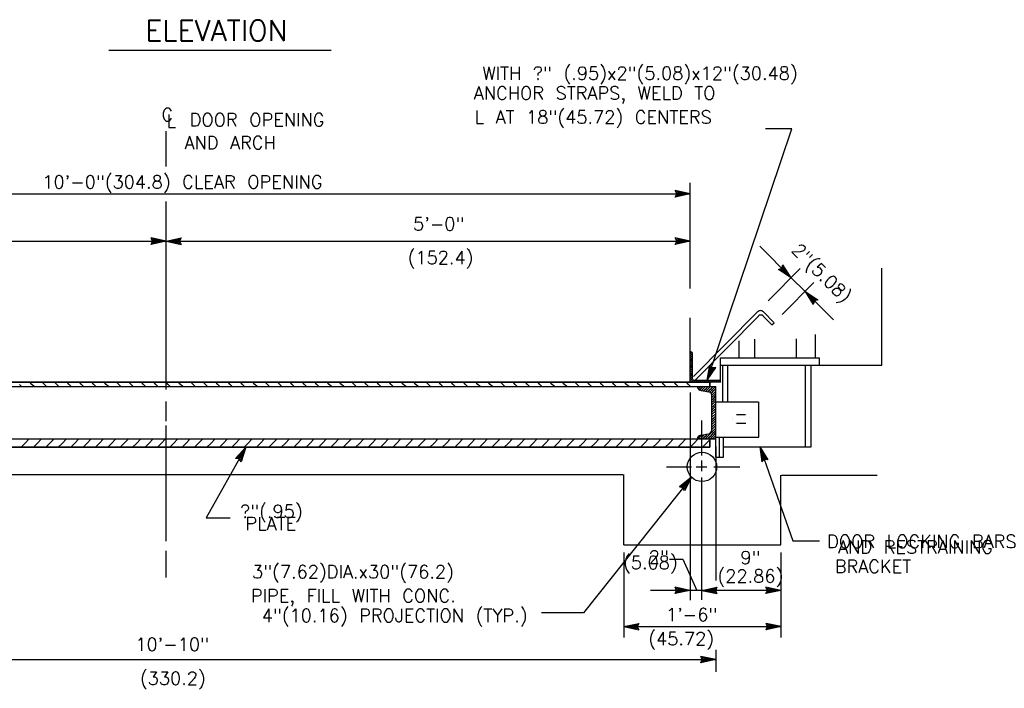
# Model space of a CAD drawing. Extents: x -21 to 2859, y -18 to 3983.
# Tile 4 of 47: x -11.36 to -1.9, y -5.66 to 0.76. Entities that reach past the tile are written whole.
import ezdxf
from ezdxf.enums import TextEntityAlignment as Align

# ---------------------------------------------------------------- set-up
doc = ezdxf.new("R2010")
doc.units = 0
doc.header["$LTSCALE"] = 25.4
doc.header["$MEASUREMENT"] = 0
doc.layers.get('0').update_dxf_attribs({"linetype": 'CONTINUOUS'})
doc.layers.add('PAN_TS', color=7, linetype='CONTINUOUS')
doc.styles.add('TXT_SHX', font='txt.shx')

# ---------------------------------------------------------------- blocks, each defined once
blk = doc.blocks.new('LT2')
at = {"layer": 'PAN_TS', "color": 24, "linetype": 'CONTINUOUS'}
for p, q in [((0, 0), (-0.0015, 0.000325)), ((-0.00135, 0), (-0.0015, 0.000325)), ((0, 0), (-0.0015, -0.000325)), ((-0.0015, -0.000325), (-0.00135, 0)), ((-0.000387, 0), (-0.001362, 0.000212)), ((-0.001275, 0), (-0.001362, 0.000212)), ((-0.000387, 0), (-0.001362, -0.000212)), ((-0.001362, -0.000212), (-0.001275, 0)), ((-0.000763, 0), (-0.001225, 0.0001)), ((-0.001187, 0), (-0.001225, 0.0001)), ((-0.000763, 0), (-0.001225, -0.0001)), ((-0.001225, -0.0001), (-0.001187, 0))]:
    blk.add_line(p, q, dxfattribs=at)

msp = doc.modelspace()

# ---------------------------------------------------------------- linework, layer by layer
at = {"color": 7, "linetype": 'CONTINUOUS'}
msp.add_line((-3.944, -0.2897), (-4.1974, -0.2897), dxfattribs=at)
at = {"layer": 'PAN_TS', "color": 7, "linetype": 'CONTINUOUS'}
for p, q in [((-10.5065, 0.467), (-8.3702, 0.467)), ((-9.9545, -0.6496), (-9.9545, -0.3126)), ((-4.7585, -2.7006), (-3.944, -0.2897)), ((-4.9205, -1.8216), (-4.9205, -0.8086)), ((-14.9895, -0.9136), (-4.9205, -0.9136)), ((-9.9545, -2.7896), (-9.9545, -0.9876)), ((-14.9895, -1.3666), (-9.9545, -1.3666)), ((-9.9545, -1.3666), (-4.9195, -1.3666)), ((-4.2525, -1.4146), (-3.9495, -1.7176)), ((-4.1705, -1.9396), (-3.8645, -1.6306)), ((-3.0805, -2.5586), (-3.0805, -1.6266)), ((-4.0375, -2.0716), (-3.7315, -1.7626)), ((-3.9495, -1.7176), (-3.8175, -1.8496)), ((-3.8175, -1.8496), (-3.5455, -2.1216)), ((-4.8875, -2.6656), (-4.2745, -2.0456)), ((-4.2175, -2.0456), (-4.1135, -2.1496)), ((-4.9205, -2.7216), (-4.9205, -2.1036)), ((-4.8705, -2.6986), (-4.2635, -2.0856)), ((-4.2205, -2.0856), (-4.1355, -2.1706)), ((-4.1355, -2.1706), (-4.1135, -2.1496)), ((-3.7185, -2.4876), (-3.7185, -2.2636)), ((-4.4515, -2.4876), (-4.4515, -2.3226)), ((-4.3005, -2.4876), (-4.3005, -2.3086)), ((-3.8995, -2.4876), (-3.8995, -2.3056)), ((-4.9205, -2.4296), (-4.9135, -2.4296)), ((-4.9205, -2.7216), (-4.9205, -2.4296)), ((-4.9205, -2.4476), (-4.9055, -2.4326)), ((-4.9205, -2.4486), (-4.9205, -2.4476)), ((-4.9205, -2.4676), (-4.9005, -2.4476)), ((-4.9005, -2.4476), (-4.8995, -2.4476)), ((-4.8995, -2.6876), (-4.8995, -2.4436)), ((-4.9205, -2.4686), (-4.9205, -2.4676)), ((-4.9205, -2.4876), (-4.9005, -2.4676)), ((-4.9205, -2.4886), (-4.9205, -2.4876)), ((-4.9205, -2.5076), (-4.9005, -2.4876)), ((-4.9205, -2.5086), (-4.9205, -2.5076)), ((-4.9205, -2.5276), (-4.9005, -2.5076)), ((-4.9205, -2.5286), (-4.9205, -2.5276)), ((-4.9205, -2.5476), (-4.9005, -2.5276)), ((-4.9205, -2.5486), (-4.9205, -2.5476)), ((-4.9205, -2.5676), (-4.9005, -2.5476)), ((-4.9005, -2.4676), (-4.8995, -2.4676)), ((-4.9005, -2.4876), (-4.8995, -2.4876)), ((-4.9005, -2.5076), (-4.8995, -2.5076)), ((-4.9005, -2.5276), (-4.8995, -2.5276)), ((-4.9005, -2.5476), (-4.8995, -2.5476)), ((-4.6285, -2.5586), (-4.6285, -2.4876)), ((-4.6285, -2.4876), (-3.6795, -2.4876)), ((-3.6795, -2.5586), (-3.6795, -2.4906)), ((-4.9205, -2.5686), (-4.9205, -2.5676)), ((-4.9205, -2.5876), (-4.9005, -2.5676)), ((-4.9205, -2.5886), (-4.9205, -2.5876)), ((-4.9205, -2.6076), (-4.9005, -2.5876)), ((-4.9205, -2.6086), (-4.9205, -2.6076)), ((-4.9205, -2.6276), (-4.9005, -2.6076)), ((-4.9205, -2.6286), (-4.9205, -2.6276)), ((-4.9205, -2.6476), (-4.9005, -2.6276)), ((-4.9205, -2.6486), (-4.9205, -2.6476)), ((-4.9205, -2.6676), (-4.9005, -2.6476)), ((-4.9005, -2.5676), (-4.8995, -2.5676)), ((-4.9005, -2.5876), (-4.8995, -2.5876)), ((-4.9005, -2.6076), (-4.8995, -2.6076)), ((-4.9005, -2.6276), (-4.8995, -2.6276)), ((-4.9005, -2.6476), (-4.8995, -2.6476)), ((-4.6285, -2.5586), (-3.0805, -2.5586)), ((-4.6285, -2.7216), (-4.6285, -2.5586)), ((-4.6055, -2.9076), (-4.6055, -2.5586)), ((-4.5585, -2.9076), (-4.5585, -2.5586)), ((-3.8125, -3.3396), (-3.8125, -2.5586)), ((-3.7595, -3.3396), (-3.7595, -2.5586)), ((-15.4105, -2.7216), (-4.7335, -2.7216)), ((-11.3425, -2.7616), (-11.3625, -2.7416)), ((-11.2435, -2.7416), (-11.2635, -2.7216)), ((-11.2235, -2.7616), (-11.2435, -2.7416)), ((-11.1245, -2.7416), (-11.1445, -2.7216)), ((-11.1045, -2.7616), (-11.1245, -2.7416)), ((-11.0055, -2.7416), (-11.0255, -2.7216)), ((-10.9855, -2.7616), (-11.0055, -2.7416)), ((-10.8865, -2.7416), (-10.9065, -2.7216)), ((-10.8665, -2.7616), (-10.8865, -2.7416)), ((-10.7675, -2.7416), (-10.7875, -2.7216)), ((-10.7475, -2.7616), (-10.7675, -2.7416)), ((-10.6485, -2.7416), (-10.6685, -2.7216)), ((-10.6285, -2.7616), (-10.6485, -2.7416)), ((-10.5295, -2.7416), (-10.5495, -2.7216)), ((-10.5095, -2.7616), (-10.5295, -2.7416)), ((-10.4105, -2.7416), (-10.4305, -2.7216)), ((-10.3905, -2.7616), (-10.4105, -2.7416)), ((-10.2915, -2.7416), (-10.3115, -2.7216)), ((-10.2715, -2.7616), (-10.2915, -2.7416)), ((-10.1725, -2.7416), (-10.1925, -2.7216)), ((-10.1525, -2.7616), (-10.1725, -2.7416)), ((-10.0535, -2.7416), (-10.0735, -2.7216)), ((-10.0335, -2.7616), (-10.0535, -2.7416)), ((-9.9345, -2.7416), (-9.9545, -2.7216)), ((-9.9145, -2.7616), (-9.9345, -2.7416)), ((-9.8155, -2.7416), (-9.8355, -2.7216)), ((-9.7955, -2.7616), (-9.8155, -2.7416)), ((-9.6965, -2.7416), (-9.7165, -2.7216)), ((-9.6765, -2.7616), (-9.6965, -2.7416)), ((-9.5775, -2.7416), (-9.5975, -2.7216)), ((-9.5575, -2.7616), (-9.5775, -2.7416)), ((-9.4585, -2.7416), (-9.4785, -2.7216)), ((-9.4385, -2.7616), (-9.4585, -2.7416)), ((-9.3395, -2.7416), (-9.3595, -2.7216)), ((-9.3195, -2.7616), (-9.3395, -2.7416)), ((-9.2205, -2.7416), (-9.2405, -2.7216)), ((-9.2005, -2.7616), (-9.2205, -2.7416)), ((-9.1015, -2.7416), (-9.1215, -2.7216)), ((-9.0815, -2.7616), (-9.1015, -2.7416)), ((-8.9825, -2.7416), (-9.0025, -2.7216)), ((-8.9625, -2.7616), (-8.9825, -2.7416)), ((-8.8635, -2.7416), (-8.8835, -2.7216)), ((-8.8435, -2.7616), (-8.8635, -2.7416)), ((-8.7445, -2.7416), (-8.7645, -2.7216)), ((-8.7245, -2.7616), (-8.7445, -2.7416)), ((-8.6255, -2.7416), (-8.6455, -2.7216)), ((-8.6055, -2.7616), (-8.6255, -2.7416)), ((-8.5065, -2.7416), (-8.5265, -2.7216)), ((-8.4865, -2.7616), (-8.5065, -2.7416)), ((-8.3875, -2.7416), (-8.4075, -2.7216)), ((-8.3675, -2.7616), (-8.3875, -2.7416)), ((-8.2685, -2.7416), (-8.2885, -2.7216)), ((-8.2485, -2.7616), (-8.2685, -2.7416)), ((-8.1495, -2.7416), (-8.1695, -2.7216)), ((-8.1295, -2.7616), (-8.1495, -2.7416)), ((-8.0305, -2.7416), (-8.0505, -2.7216)), ((-8.0105, -2.7616), (-8.0305, -2.7416)), ((-7.9115, -2.7416), (-7.9315, -2.7216)), ((-7.8915, -2.7616), (-7.9115, -2.7416)), ((-7.7925, -2.7416), (-7.8125, -2.7216)), ((-7.7725, -2.7616), (-7.7925, -2.7416)), ((-7.6735, -2.7416), (-7.6935, -2.7216)), ((-7.6535, -2.7616), (-7.6735, -2.7416)), ((-7.5545, -2.7416), (-7.5745, -2.7216)), ((-7.5345, -2.7616), (-7.5545, -2.7416)), ((-7.4355, -2.7416), (-7.4555, -2.7216)), ((-7.4155, -2.7616), (-7.4355, -2.7416)), ((-7.3165, -2.7416), (-7.3365, -2.7216)), ((-7.2965, -2.7616), (-7.3165, -2.7416)), ((-7.1975, -2.7416), (-7.2175, -2.7216)), ((-7.1775, -2.7616), (-7.1975, -2.7416)), ((-7.0785, -2.7416), (-7.0985, -2.7216)), ((-7.0585, -2.7616), (-7.0785, -2.7416)), ((-6.9595, -2.7416), (-6.9795, -2.7216)), ((-6.9395, -2.7616), (-6.9595, -2.7416)), ((-6.8405, -2.7416), (-6.8605, -2.7216)), ((-6.8205, -2.7616), (-6.8405, -2.7416)), ((-6.7215, -2.7416), (-6.7415, -2.7216)), ((-6.7015, -2.7616), (-6.7215, -2.7416)), ((-6.6025, -2.7416), (-6.6225, -2.7216)), ((-6.5825, -2.7616), (-6.6025, -2.7416)), ((-6.4835, -2.7416), (-6.5035, -2.7216)), ((-6.4635, -2.7616), (-6.4835, -2.7416)), ((-6.3645, -2.7416), (-6.3845, -2.7216)), ((-6.3445, -2.7616), (-6.3645, -2.7416)), ((-6.2455, -2.7416), (-6.2655, -2.7216)), ((-6.2255, -2.7616), (-6.2455, -2.7416)), ((-6.1265, -2.7416), (-6.1465, -2.7216)), ((-6.1065, -2.7616), (-6.1265, -2.7416)), ((-6.0075, -2.7416), (-6.0275, -2.7216)), ((-5.9875, -2.7616), (-6.0075, -2.7416)), ((-5.8885, -2.7416), (-5.9085, -2.7216)), ((-5.8685, -2.7616), (-5.8885, -2.7416)), ((-5.7695, -2.7416), (-5.7895, -2.7216)), ((-5.7495, -2.7616), (-5.7695, -2.7416)), ((-5.6505, -2.7416), (-5.6705, -2.7216)), ((-5.6305, -2.7616), (-5.6505, -2.7416)), ((-5.5315, -2.7416), (-5.5515, -2.7216)), ((-5.5115, -2.7616), (-5.5315, -2.7416)), ((-5.4125, -2.7416), (-5.4325, -2.7216)), ((-5.3925, -2.7616), (-5.4125, -2.7416)), ((-5.2935, -2.7416), (-5.3135, -2.7216)), ((-5.2735, -2.7616), (-5.2935, -2.7416)), ((-5.1745, -2.7416), (-5.1945, -2.7216)), ((-5.1545, -2.7616), (-5.1745, -2.7416)), ((-5.0555, -2.7416), (-5.0755, -2.7216)), ((-5.0355, -2.7616), (-5.0555, -2.7416)), ((-4.9365, -2.7416), (-4.9565, -2.7216)), ((-4.9165, -2.7616), (-4.9365, -2.7416)), ((-4.9205, -2.6686), (-4.9205, -2.6676)), ((-4.9205, -2.6876), (-4.9005, -2.6676)), ((-4.9205, -2.6886), (-4.9205, -2.6876)), ((-4.9205, -2.7076), (-4.9005, -2.6876)), ((-4.9205, -2.7086), (-4.9205, -2.7076)), ((-4.6285, -2.7216), (-4.9205, -2.7216)), ((-4.9145, -2.7216), (-4.9005, -2.7076)), ((-4.9005, -2.6676), (-4.8995, -2.6676)), ((-4.9005, -2.6876), (-4.8995, -2.6876)), ((-4.9005, -2.7076), (-4.8915, -2.6996)), ((-4.8945, -2.7216), (-4.8805, -2.7076)), ((-4.8865, -2.7006), (-4.6415, -2.7006)), ((-4.8805, -2.7076), (-4.8735, -2.7006)), ((-4.8745, -2.7216), (-4.8605, -2.7076)), ((-4.8605, -2.7076), (-4.8535, -2.7006)), ((-4.8545, -2.7216), (-4.8405, -2.7076)), ((-4.8405, -2.7076), (-4.8335, -2.7006)), ((-4.8345, -2.7216), (-4.8205, -2.7076)), ((-4.8205, -2.7076), (-4.8135, -2.7006)), ((-4.8145, -2.7216), (-4.8005, -2.7076)), ((-4.8005, -2.7076), (-4.7935, -2.7006)), ((-4.7945, -2.7216), (-4.7805, -2.7076)), ((-4.7805, -2.7076), (-4.7735, -2.7006)), ((-4.7745, -2.7216), (-4.7605, -2.7076)), ((-4.7605, -2.7076), (-4.7535, -2.7006)), ((-4.7545, -2.7216), (-4.7405, -2.7076)), ((-4.7405, -2.7076), (-4.7335, -2.7006)), ((-4.7345, -2.7216), (-4.7205, -2.7076)), ((-4.7335, -2.7216), (-4.7335, -2.7616)), ((-4.7205, -2.7076), (-4.7135, -2.7006)), ((-4.7145, -2.7216), (-4.7005, -2.7076)), ((-4.7005, -2.7076), (-4.6935, -2.7006)), ((-4.6945, -2.7216), (-4.6805, -2.7076)), ((-4.6805, -2.7076), (-4.6735, -2.7006)), ((-4.6745, -2.7216), (-4.6605, -2.7076)), ((-4.6605, -2.7076), (-4.6535, -2.7006)), ((-4.6555, -2.7216), (-4.6415, -2.7076)), ((-4.6415, -2.7076), (-4.6355, -2.7016)), ((-4.6355, -2.7216), (-4.6275, -2.7136)), ((-4.6285, -2.7216), (-4.6285, -2.7136)), ((-15.4645, -2.7616), (-4.6745, -2.7616)), ((-4.9205, -2.8186), (-4.9205, -4.8136)), ((-4.8505, -2.7696), (-4.8435, -2.7616)), ((-4.8425, -2.7846), (-4.8355, -2.7776)), ((-4.8355, -2.7776), (-4.8195, -2.7616)), ((-4.8295, -2.7956), (-4.8115, -2.7776)), ((-4.8145, -2.7996), (-4.7425, -2.8116)), ((-4.8115, -2.7776), (-4.7955, -2.7616)), ((-4.8105, -2.8006), (-4.7885, -2.7776)), ((-4.7905, -2.8036), (-4.7885, -2.8016)), ((-4.7885, -2.7776), (-4.7725, -2.7616)), ((-4.7885, -2.8016), (-4.7645, -2.7776)), ((-4.7705, -2.8076), (-4.7645, -2.8016)), ((-4.7645, -2.7776), (-4.7485, -2.7616)), ((-4.7645, -2.8016), (-4.7405, -2.7776)), ((-4.7505, -2.8106), (-4.7405, -2.8016)), ((-4.7405, -2.7776), (-4.7255, -2.7616)), ((-4.7405, -2.8016), (-4.7175, -2.7776)), ((-4.7325, -2.8166), (-4.7175, -2.8016)), ((-4.7205, -2.8286), (-4.7175, -2.8246)), ((-4.7175, -2.7776), (-4.7015, -2.7616)), ((-4.7175, -2.8016), (-4.6935, -2.7776)), ((-4.7175, -2.8246), (-4.6935, -2.8016)), ((-4.7135, -2.8446), (-4.6935, -2.8246)), ((-4.6935, -2.7776), (-4.6775, -2.7616)), ((-4.6935, -2.8016), (-4.6745, -2.7816)), ((-4.6935, -2.8246), (-4.6745, -2.8056)), ((-4.6935, -2.8486), (-4.6745, -2.8296)), ((-4.6745, -3.2656), (-4.6745, -2.7616)), ((-9.9545, -3.0956), (-9.9545, -2.9056)), ((-4.7115, -2.8666), (-4.6935, -2.8486)), ((-4.7115, -3.1696), (-4.7115, -2.8576)), ((-4.7115, -2.8906), (-4.6935, -2.8726)), ((-4.7115, -2.9136), (-4.6935, -2.8956)), ((-4.7115, -2.9376), (-4.6935, -2.9196)), ((-4.6935, -2.8726), (-4.6745, -2.8526)), ((-4.6935, -2.8956), (-4.6745, -2.8766)), ((-4.6935, -2.9196), (-4.6745, -2.9006)), ((-4.6935, -2.9436), (-4.6745, -2.9236)), ((-4.6745, -2.9076), (-4.2685, -2.9076)), ((-4.2625, -3.2466), (-4.2625, -2.9076)), ((-4.6925, -2.9896), (-4.7125, -3.0096)), ((-4.7115, -2.9616), (-4.6935, -2.9436)), ((-4.7115, -2.9846), (-4.6935, -2.9666)), ((-4.7115, -3.0316), (-4.6755, -2.9956)), ((-4.7115, -3.0556), (-4.6755, -3.0196)), ((-4.6935, -2.9666), (-4.6745, -2.9476)), ((-4.6935, -2.9906), (-4.6745, -2.9716)), ((-4.8075, -3.4256), (-4.8075, -3.0896)), ((-4.7115, -3.0796), (-4.6935, -3.0616)), ((-4.7115, -3.1036), (-4.6935, -3.0856)), ((-4.7115, -3.1266), (-4.6935, -3.1086)), ((-4.6935, -3.0616), (-4.6745, -3.0426)), ((-4.6935, -3.0856), (-4.6745, -3.0656)), ((-4.6935, -3.1086), (-4.6745, -3.0896)), ((-4.6935, -3.1326), (-4.6745, -3.1136)), ((-4.4765, -3.1146), (-4.3865, -3.1146)), ((-4.4745, -3.0316), (-4.3885, -3.0316)), ((-9.9545, -4.2446), (-9.9545, -3.1376)), ((-4.8145, -3.2276), (-4.7425, -3.2156)), ((-4.7405, -3.2276), (-4.7175, -3.2036)), ((-4.7175, -3.2036), (-4.6935, -3.1796)), ((-4.7175, -3.2276), (-4.6935, -3.2036)), ((-4.7115, -3.1506), (-4.6935, -3.1326)), ((-4.7115, -3.1746), (-4.6935, -3.1566)), ((-4.6935, -3.1566), (-4.6745, -3.1366)), ((-4.6935, -3.1796), (-4.6745, -3.1606)), ((-4.6935, -3.2036), (-4.6745, -3.1846)), ((-4.6935, -3.2276), (-4.6745, -3.2076)), ((-15.4645, -3.2656), (-4.6745, -3.2656)), ((-11.3475, -3.3436), (-11.3115, -3.3076)), ((-11.3115, -3.3076), (-11.2695, -3.2656)), ((-11.2285, -3.3436), (-11.1925, -3.3076)), ((-11.1925, -3.3076), (-11.1505, -3.2656)), ((-11.1095, -3.3436), (-11.0735, -3.3076)), ((-11.0735, -3.3076), (-11.0315, -3.2656)), ((-10.9905, -3.3436), (-10.9545, -3.3076)), ((-10.9545, -3.3076), (-10.9125, -3.2656)), ((-10.8715, -3.3436), (-10.8355, -3.3076)), ((-10.8355, -3.3076), (-10.7935, -3.2656)), ((-10.7525, -3.3436), (-10.7165, -3.3076)), ((-10.7165, -3.3076), (-10.6745, -3.2656)), ((-10.6335, -3.3436), (-10.5975, -3.3076)), ((-10.5975, -3.3076), (-10.5555, -3.2656)), ((-10.5145, -3.3436), (-10.4785, -3.3076)), ((-10.4785, -3.3076), (-10.4365, -3.2656)), ((-10.3955, -3.3436), (-10.3595, -3.3076)), ((-10.3595, -3.3076), (-10.3175, -3.2656)), ((-10.2765, -3.3436), (-10.2405, -3.3076)), ((-10.2405, -3.3076), (-10.1985, -3.2656)), ((-10.1575, -3.3436), (-10.1215, -3.3076)), ((-10.1215, -3.3076), (-10.0795, -3.2656)), ((-10.0385, -3.3436), (-10.0025, -3.3076)), ((-10.0025, -3.3076), (-9.9605, -3.2656)), ((-9.9195, -3.3436), (-9.8835, -3.3076)), ((-9.8835, -3.3076), (-9.8415, -3.2656)), ((-9.8005, -3.3436), (-9.7645, -3.3076)), ((-9.7645, -3.3076), (-9.7225, -3.2656)), ((-9.6815, -3.3436), (-9.6455, -3.3076)), ((-9.6455, -3.3076), (-9.6035, -3.2656)), ((-9.5625, -3.3436), (-9.5265, -3.3076)), ((-9.5265, -3.3076), (-9.4845, -3.2656)), ((-9.4435, -3.3436), (-9.4075, -3.3076)), ((-9.4075, -3.3076), (-9.3655, -3.2656)), ((-9.3245, -3.3436), (-9.2885, -3.3076)), ((-9.2885, -3.3076), (-9.2465, -3.2656)), ((-9.2055, -3.3436), (-9.1695, -3.3076)), ((-9.1695, -3.3076), (-9.1275, -3.2656)), ((-9.0865, -3.3436), (-9.0505, -3.3076)), ((-9.0505, -3.3076), (-9.0085, -3.2656)), ((-8.9675, -3.3436), (-8.9315, -3.3076)), ((-8.9315, -3.3076), (-8.8895, -3.2656)), ((-8.8485, -3.3436), (-8.8125, -3.3076)), ((-8.8125, -3.3076), (-8.7705, -3.2656)), ((-8.7295, -3.3436), (-8.6935, -3.3076)), ((-8.6935, -3.3076), (-8.6515, -3.2656)), ((-8.6105, -3.3436), (-8.5745, -3.3076)), ((-8.5745, -3.3076), (-8.5325, -3.2656)), ((-8.4915, -3.3436), (-8.4555, -3.3076)), ((-8.4555, -3.3076), (-8.4135, -3.2656)), ((-8.3725, -3.3436), (-8.3365, -3.3076)), ((-8.3365, -3.3076), (-8.2945, -3.2656)), ((-8.2535, -3.3436), (-8.2175, -3.3076)), ((-8.2175, -3.3076), (-8.1755, -3.2656)), ((-8.1345, -3.3436), (-8.0985, -3.3076)), ((-8.0985, -3.3076), (-8.0565, -3.2656)), ((-8.0155, -3.3436), (-7.9795, -3.3076)), ((-7.9795, -3.3076), (-7.9375, -3.2656)), ((-7.8965, -3.3436), (-7.8605, -3.3076)), ((-7.8605, -3.3076), (-7.8185, -3.2656)), ((-7.7775, -3.3436), (-7.7415, -3.3076)), ((-7.7415, -3.3076), (-7.6995, -3.2656)), ((-7.6585, -3.3436), (-7.6225, -3.3076)), ((-7.6225, -3.3076), (-7.5805, -3.2656)), ((-7.5395, -3.3436), (-7.5035, -3.3076)), ((-7.5035, -3.3076), (-7.4615, -3.2656)), ((-7.4205, -3.3436), (-7.3845, -3.3076)), ((-7.3845, -3.3076), (-7.3425, -3.2656)), ((-7.3015, -3.3436), (-7.2655, -3.3076)), ((-7.2655, -3.3076), (-7.2235, -3.2656)), ((-7.1825, -3.3436), (-7.1465, -3.3076)), ((-7.1465, -3.3076), (-7.1045, -3.2656)), ((-7.0635, -3.3436), (-7.0275, -3.3076)), ((-7.0275, -3.3076), (-6.9855, -3.2656)), ((-6.9445, -3.3436), (-6.9085, -3.3076)), ((-6.9085, -3.3076), (-6.8665, -3.2656)), ((-6.8255, -3.3436), (-6.7895, -3.3076)), ((-6.7895, -3.3076), (-6.7475, -3.2656)), ((-6.7065, -3.3436), (-6.6705, -3.3076)), ((-6.6705, -3.3076), (-6.6285, -3.2656)), ((-6.5875, -3.3436), (-6.5515, -3.3076)), ((-6.5515, -3.3076), (-6.5095, -3.2656)), ((-6.4685, -3.3436), (-6.4325, -3.3076)), ((-6.4325, -3.3076), (-6.3905, -3.2656)), ((-6.3495, -3.3436), (-6.3135, -3.3076)), ((-6.3135, -3.3076), (-6.2715, -3.2656)), ((-6.2305, -3.3436), (-6.1945, -3.3076)), ((-6.1945, -3.3076), (-6.1525, -3.2656)), ((-6.1115, -3.3436), (-6.0755, -3.3076)), ((-6.0755, -3.3076), (-6.0335, -3.2656)), ((-5.9925, -3.3436), (-5.9565, -3.3076)), ((-5.9565, -3.3076), (-5.9145, -3.2656)), ((-5.8735, -3.3436), (-5.8375, -3.3076)), ((-5.8375, -3.3076), (-5.7955, -3.2656)), ((-5.7545, -3.3436), (-5.7185, -3.3076)), ((-5.7185, -3.3076), (-5.6765, -3.2656)), ((-5.6355, -3.3436), (-5.5995, -3.3076)), ((-5.5995, -3.3076), (-5.5575, -3.2656)), ((-5.5165, -3.3436), (-5.4805, -3.3076)), ((-5.4805, -3.3076), (-5.4385, -3.2656)), ((-5.3975, -3.3436), (-5.3615, -3.3076)), ((-5.3615, -3.3076), (-5.3195, -3.2656)), ((-5.2785, -3.3436), (-5.2425, -3.3076)), ((-5.2425, -3.3076), (-5.2005, -3.2656)), ((-5.1595, -3.3436), (-5.1235, -3.3076)), ((-5.1235, -3.3076), (-5.0815, -3.2656)), ((-5.0405, -3.3436), (-5.0045, -3.3076)), ((-5.0045, -3.3076), (-4.9625, -3.2656)), ((-4.9215, -3.3436), (-4.8855, -3.3076)), ((-4.8855, -3.3076), (-4.8435, -3.2656)), ((-4.8505, -3.2656), (-4.8355, -3.2506)), ((-4.8355, -3.2506), (-4.8115, -3.2276)), ((-4.8265, -3.2656), (-4.8115, -3.2506)), ((-4.8115, -3.2506), (-4.7885, -3.2276)), ((-4.8035, -3.2656), (-4.7885, -3.2506)), ((-4.8025, -3.3436), (-4.7665, -3.3076)), ((-4.7885, -3.2276), (-4.7835, -3.2226)), ((-4.7885, -3.2506), (-4.7645, -3.2276)), ((-4.7795, -3.2656), (-4.7645, -3.2506)), ((-4.7665, -3.3076), (-4.7335, -3.2746)), ((-4.7645, -3.2276), (-4.7545, -3.2176)), ((-4.7645, -3.2506), (-4.7405, -3.2276)), ((-4.7555, -3.2656), (-4.7405, -3.2506)), ((-4.7405, -3.2506), (-4.7175, -3.2276)), ((-4.7335, -3.3436), (-4.7335, -3.2656)), ((-4.7325, -3.2656), (-4.7175, -3.2506)), ((-4.7175, -3.2506), (-4.6935, -3.2276)), ((-4.7085, -3.2656), (-4.6935, -3.2506)), ((-4.6935, -3.2506), (-4.6745, -3.2316)), ((-4.6845, -3.2656), (-4.6745, -3.2556)), ((-4.6745, -3.2466), (-4.2625, -3.2466)), ((-4.6745, -3.4416), (-4.6745, -3.2486)), ((-4.6385, -3.4416), (-4.6385, -3.2466)), ((-4.6015, -3.4416), (-4.6015, -3.2466)), ((-15.4105, -3.3436), (-4.7335, -3.3436)), ((-9.1905, -3.3436), (-9.5705, -4.0226)), ((-4.6745, -3.3366), (-4.6745, -4.6236)), ((-4.6015, -3.3396), (-3.7595, -3.3396)), ((-4.2525, -3.3396), (-3.9346, -4.2439)), ((-4.8075, -3.5756), (-4.8075, -3.4706)), ((-4.6745, -3.4416), (-4.6015, -3.4416)), ((-5.1495, -3.5336), (-4.9095, -3.5336)), ((-4.8645, -3.5336), (-4.7595, -3.5336)), ((-4.6945, -3.5336), (-4.4445, -3.5336)), ((-14.4925, -3.6076), (-5.5665, -3.6076)), ((-4.9095, -3.6316), (-5.9445, -4.9346)), ((-5.5595, -4.2826), (-5.5595, -3.6076)), ((-4.8075, -4.8086), (-4.8075, -3.6356)), ((-4.0485, -4.2826), (-4.0485, -3.6126)), ((-4.0445, -3.6126), (-3.1255, -3.6126)), ((-9.5705, -4.0226), (-9.3385, -4.0226)), ((-3.9346, -4.2439), (-3.6776, -4.2439)), ((-9.9545, -4.5956), (-9.9545, -4.3396)), ((-5.5595, -4.2826), (-4.0485, -4.2826)), ((-5.5595, -4.3546), (-5.5595, -5.1696)), ((-5.1185, -4.4186), (-4.9925, -4.4186)), ((-4.9925, -4.4186), (-4.8555, -4.7186)), ((-4.0485, -4.3546), (-4.0485, -5.1696)), ((-4.9225, -4.7186), (-5.3015, -4.7186)), ((-4.8085, -4.7186), (-4.9225, -4.7186)), ((-4.0485, -4.7186), (-4.8085, -4.7186)), ((-5.9445, -4.9346), (-6.3492, -4.9346)), ((-5.5595, -5.0666), (-4.0475, -5.0666)), ((-4.6745, -5.2892), (-4.6745, -5.4996)), ((-15.4645, -5.3826), (-4.6745, -5.3826))]:
    msp.add_line(p, q, dxfattribs=at)
for points in [[(-15.4105, -2.7216), (-15.4105, -2.7616), (-4.7335, -2.7616), (-4.7335, -2.7216)], [(-4.8375, -2.7906), (-4.8275, -2.7966), (-4.8378, -2.7902)], [(-15.4105, -3.3436), (-15.4105, -3.2656), (-4.7335, -3.2656), (-4.7335, -3.3436)]]:
    msp.add_lwpolyline(points, close=True, dxfattribs=at)
at = {"layer": 'PAN_TS', "color": 7, "linetype": 'CONTINUOUS', "const_width": 0.00025}
for points in [[(-4.4765, -3.1146, -0.049268), (-4.4845, -3.1131, -0.049246), (-4.4921, -3.1101, -0.049206), (-4.4989, -3.1057, -0.049155), (-4.5047, -3.1, -0.049099), (-4.5093, -3.0932, -0.049047), (-4.5126, -3.0858, -0.049008), (-4.5143, -3.0778, -0.048986), (-4.5144, -3.0696, -0.048986), (-4.5129, -3.0616, -0.049008), (-4.5099, -3.054, -0.049047), (-4.5054, -3.0471, -0.049099), (-4.4998, -3.0413, -0.049155), (-4.4931, -3.0366, -0.049206), (-4.4856, -3.0334, -0.049246), (-4.4776, -3.0317, -0.049268), (-4.4695, -3.0316, -0.049268)], [(-4.3865, -3.1146, 0.049268), (-4.3785, -3.1131, 0.049246), (-4.3709, -3.1101, 0.049206), (-4.3641, -3.1057, 0.049155), (-4.3582, -3.1, 0.049099), (-4.3536, -3.0932, 0.049047), (-4.3504, -3.0858, 0.049008), (-4.3487, -3.0778, 0.048986), (-4.3486, -3.0696, 0.048986), (-4.3501, -3.0616, 0.049008), (-4.3531, -3.054, 0.049047), (-4.3575, -3.0471, 0.049099), (-4.3632, -3.0413, 0.049155), (-4.3699, -3.0366, 0.049206), (-4.3774, -3.0334, 0.049246), (-4.3853, -3.0317, 0.049268), (-4.3935, -3.0316, 0.049268)]]:
    msp.add_lwpolyline(points, format="xyb", dxfattribs=at)
at = {"layer": 'PAN_TS', "color": 7, "linetype": 'CONTINUOUS'}
msp.add_circle((-4.8075, -3.5336), 0.1411, dxfattribs=at)
for centre, radius, start, end in [((-4.2457, -2.0739), 0.04, 45, 135.29945), ((-4.2421, -2.1064), 0.03, 45, 135.29282), ((-4.9131, -2.4433), 0.0133, 0, 90), ((-4.8865, -2.6873), 0.0133, 180, 270), ((-4.6415, -2.714), 0.0133, 0, 90), ((-4.8119, -2.7586), 0.0407, 183.69013, 265.80507), ((-4.7567, -2.855), 0.0453, 356.75078, 72.1597), ((-4.7567, -3.1721), 0.0453, 287.8403, 3.24922), ((-4.8119, -3.2685), 0.0407, 94.19493, 176.30987)]:
    msp.add_arc(centre, radius, start, end, dxfattribs=at)

# ---------------------------------------------------------------- block references
at = {"layer": 'PAN_TS', "linetype": 'CONTINUOUS', "xscale": 96, "yscale": 96, "zscale": 96}
for p in [(-4.9205, -0.9136), (-9.9545, -1.3666), (-4.9195, -1.3666), (-4.9225, -4.7186), (-4.0485, -4.7186), (-4.0475, -5.0666), (-4.6745, -5.3826)]:
    msp.add_blockref('LT2', p, dxfattribs=at)
at = {"layer": 'PAN_TS', "linetype": 'CONTINUOUS'}
for p, xscale, yscale, zscale, rotation in [((-9.9545, -1.3666), 96, 96, 96, 180.0000000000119), ((-3.9495, -1.7176), 96.00014727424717, 96.00014727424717, 96.00014727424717, 315), ((-3.8175, -1.8496), 96.00014727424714, 96.00014727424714, 96.00014727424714, 135), ((-4.7569, -2.7012), 96.00025170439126, 96.00025170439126, 96.00025170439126, 248.6194768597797), ((-9.1905, -3.3436), 95.99990370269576, 95.99990370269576, 95.99990370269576, 60.76661222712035), ((-4.2525, -3.3396), 96.00029982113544, 96.00029982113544, 96.00029982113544, 109.7936147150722), ((-4.9095, -3.6316), 96.00016715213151, 96.00016715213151, 96.00016715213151, 51.52965568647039), ((-4.8085, -4.7186), 96, 96, 96, 180.0000000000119), ((-5.5595, -5.0666), 96, 96, 96, 180.0000000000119)]:
    msp.add_blockref('LT2', p, dxfattribs=dict(at, xscale=xscale, yscale=yscale, zscale=zscale, rotation=rotation))

# ---------------------------------------------------------------- texts
at = {"layer": 'PAN_TS', "color": 7, "linetype": 'CONTINUOUS', "style": 'TXT_SHX'}
for s, height, p in [('ELEVATION', 0.19999, (-9.4726, 0.5544)), ('WITH ?" (.95)x2"(5.08)x12"(30.48)', 0.125, (-5.403, 0.1823)), ('ANCHOR STRAPS, WELD TO', 0.125, (-5.8387, -0.0087)), ('C', 0.125, (-9.9433, -0.2159)), ('L AT 18"(45.72) CENTERS', 0.125, (-5.8532, -0.2395)), ('10\'-0"(304.8) CLEAR OPENING', 0.125, (-9.7978, -0.8616)), ('5\'-0"', 0.125, (-7.3361, -1.2636)), ('(152.4)', 0.125, (-7.319, -1.5866)), ('PLATE', 0.125, (-8.9495, -4.1393)), ('AND RESTRAINING', 0.125, (-2.7562, -4.3635)), ('2"', 0.125, (-5.2229, -4.4616)), ('(5.08)', 0.125, (-5.3031, -4.5136)), ('BRACKET', 0.125, (-3.1647, -4.5505)), ('3"(7.62)DIA.x30"(76.2)', 0.125, (-8.1602, -4.6024)), ('PIPE, FILL WITH CONC.', 0.125, (-8.1564, -4.832)), ('1\'-6"', 0.125, (-4.9067, -5.0136)), ('10\'-10"', 0.125, (-9.8968, -5.2986)), ('(330.2)', 0.125, (-9.8904, -5.6246))]:
    msp.add_text(s, height=height, dxfattribs=at).set_placement(p, align=Align.CENTER)
for s, p in [('L', (-9.9491, -0.2773)), ('DOOR OPENING', (-9.7283, -0.265)), ('AND ARCH', (-9.7785, -0.4844)), ('?"(.95)', (-9.2436, -4.023)), ('DOOR LOCKING BARS', (-3.6055, -4.3115)), ('9"', (-4.4385, -4.4656)), ('(22.86)', (-4.6585, -4.6436)), ('(45.72)', (-5.3235, -5.2446))]:
    msp.add_text(s, height=0.125, dxfattribs=at).set_placement(p)
msp.add_text('2"(5.08)', height=0.125, rotation=315, dxfattribs=at).set_placement((-3.7009, -1.7162), align=Align.CENTER)
msp.add_text('4"(10.16) PROJECTION (TYP.)', height=0.125, dxfattribs=at).set_placement((-6.4834, -5.0221), align=Align.RIGHT)

doc.saveas('drawing.dxf')
